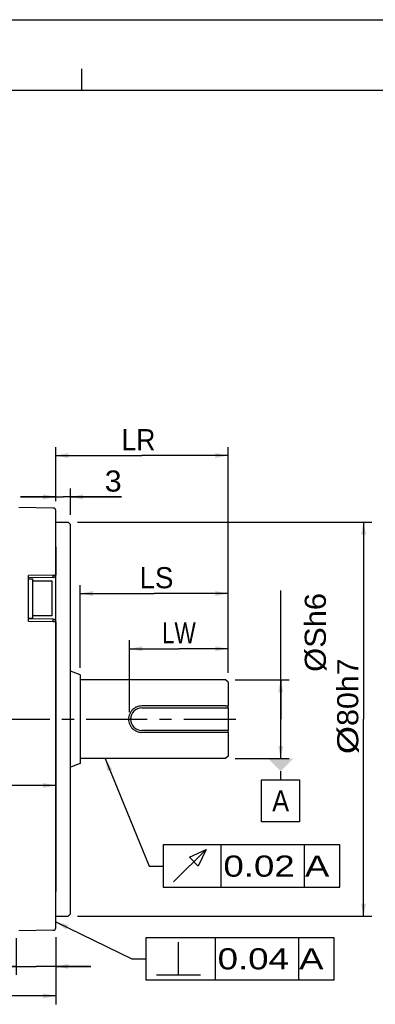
# Model space of a CAD drawing. Extents: x 0 to 420, y 0 to 297.
# Tile 4 of 8: x 201 to 252, y 157 to 297. Entities that reach past the tile are written whole.
import ezdxf
from ezdxf.enums import TextEntityAlignment as Align

# ---------------------------------------------------------------- set-up
doc = ezdxf.new("R2010")
doc.units = 0
doc.header["$LTSCALE"] = 23.1
doc.linetypes.add('CENTER', pattern=[0.6, 0.375, -0.075, 0.075, -0.075])
doc.layers.get('0').update_dxf_attribs({"linetype": 'CONTINUOUS'})
doc.layers.add('8_ALL_NOTES_BALLOONS_SYMBOLS_GT', color=7, linetype='CONTINUOUS')
doc.layers.add('DEFAULT_1', color=7, linetype='CENTER')
doc.styles.add('TEXTSTYLE_1', font='txt', dxfattribs={"width": 0.8})
doc.dimstyles.new('DIMSTYLE_2', dxfattribs={"dimtxt": 3, "dimasz": 0.18, "dimexe": 0.18, "dimexo": 0.0625, "dimgap": 0.09, "dimtad": 0, "dimtih": 1, "dimtoh": 1, "dimdec": 4, "dimlfac": 1.428571, "dimzin": 0, "dimtxsty": 'STANDARD', "dimcen": 0.09, "dimazin": 3, "dimtp": 1e-05, "dimtm": 1e-05, "dimtfac": 0, "dimtdec": 4, "dimtofl": 0, "dimtmove": 0, "dimatfit": 3, "dimtolj": 1, "dimtzin": 0})
doc.dimstyles.new('DIMSTYLE_3', dxfattribs={"dimtxt": 3, "dimasz": 0.18, "dimexe": 0.18, "dimexo": 0.0625, "dimgap": 0.09, "dimtad": 0, "dimtih": 1, "dimtoh": 1, "dimdec": 4, "dimlfac": 1.428571, "dimzin": 0, "dimtxsty": 'STANDARD', "dimcen": 0.09, "dimazin": 3, "dimtp": 0.01, "dimtm": 0.01, "dimtfac": 0, "dimtdec": 4, "dimtofl": 0, "dimtmove": 0, "dimatfit": 3, "dimtolj": 1, "dimtzin": 0})
doc.dimstyles.new('DIMSTYLE_4', dxfattribs={"dimtxt": 1e-06, "dimasz": 0.18, "dimexe": 0.18, "dimexo": 0.0625, "dimgap": 0.09, "dimtad": 0, "dimtih": 1, "dimtoh": 1, "dimdec": 4, "dimlfac": 1.428571, "dimzin": 0, "dimtxsty": 'STANDARD', "dimcen": 0.09, "dimazin": 3, "dimtp": 1e-05, "dimtm": 1e-05, "dimtfac": 0, "dimtdec": 4, "dimtofl": 0, "dimtmove": 0, "dimatfit": 3, "dimtolj": 1, "dimtzin": 0})

# ---------------------------------------------------------------- blocks, each defined once
blk = doc.blocks.new('*D7')
at = {"color": 7, "linetype": 'CONTINUOUS'}
for p, q in [((115.13, 167.05), (115.13, 157.14)), ((206.27, 166.66), (206.27, 157.14)), ((115.13, 158.34), (160.7, 158.34)), ((206.27, 158.34), (160.7, 158.34))]:
    blk.add_line(p, q, dxfattribs=at)
for points in [[(116.93, 158.69), (115.13, 158.34), (116.93, 157.99)], [(204.47, 157.99), (206.27, 158.34), (204.47, 158.69)]]:
    blk.add_solid(points, dxfattribs=at)
at = {"color": 7, "linetype": 'CONTINUOUS', "style": 'TEXTSTYLE_1'}
blk.add_text('LL', height=3, dxfattribs=at).set_placement((158.1, 159.09), (162.9, 159.09), align=Align.FIT)
blk = doc.blocks.new('*D8')
at = {"color": 7, "linetype": 'CONTINUOUS'}
for p, q in [((200.67, 166.56), (200.67, 161.33)), ((206.27, 166.66), (206.27, 161.33)), ((200.67, 162.53), (195.59, 162.53)), ((195.59, 162.53), (203.47, 162.53)), ((211.27, 162.53), (203.47, 162.53)), ((206.27, 162.53), (211.27, 162.53))]:
    blk.add_line(p, q, dxfattribs=at)
for points in [[(198.87, 162.18), (200.67, 162.53), (198.87, 162.88)], [(208.07, 162.88), (206.27, 162.53), (208.07, 162.18)]]:
    blk.add_solid(points, dxfattribs=at)
at = {"color": 7, "linetype": 'CONTINUOUS', "style": 'TEXTSTYLE_1'}
blk.add_text('8', height=3, dxfattribs=at).set_placement((195.59, 163.28), (197.99, 163.28), align=Align.FIT)
blk = doc.blocks.new('*D9')
at = {"color": 7, "linetype": 'CONTINUOUS'}
for p, q in [((206.27, 228.63), (206.27, 230.42)), ((208.37, 226.65), (208.37, 230.42)), ((206.27, 229.22), (201.27, 229.22)), ((201.27, 229.22), (207.32, 229.22)), ((215.64, 229.22), (207.32, 229.22)), ((208.37, 229.22), (215.64, 229.22))]:
    blk.add_line(p, q, dxfattribs=at)
for points in [[(204.47, 228.87), (206.27, 229.22), (204.47, 229.57)], [(210.17, 229.57), (208.37, 229.22), (210.17, 228.87)]]:
    blk.add_solid(points, dxfattribs=at)
at = {"color": 7, "linetype": 'CONTINUOUS', "style": 'TEXTSTYLE_1'}
blk.add_text('3', height=3, dxfattribs=at).set_placement((213.24, 229.97), (215.64, 229.97), align=Align.FIT)
blk = doc.blocks.new('*D10')
at = {"color": 7, "linetype": 'CONTINUOUS'}
for p, q in [((206.27, 228.63), (206.27, 236.29)), ((206.27, 235.09), (218.52, 235.09)), ((230.77, 235.09), (218.52, 235.09)), ((230.77, 204.25), (230.77, 236.29))]:
    blk.add_line(p, q, dxfattribs=at)
for points in [[(208.07, 235.44), (206.27, 235.09), (208.07, 234.74)], [(228.97, 234.74), (230.77, 235.09), (228.97, 235.44)]]:
    blk.add_solid(points, dxfattribs=at)
at = {"color": 7, "linetype": 'CONTINUOUS', "style": 'TEXTSTYLE_1'}
blk.add_text('LR', height=3, dxfattribs=at).set_placement((215.64, 235.84), (220.44, 235.84), align=Align.FIT)
blk = doc.blocks.new('*D11')
at = {"color": 7, "linetype": 'CONTINUOUS'}
for p, q in [((209.37, 225.65), (251.23, 225.65)), ((250.03, 225.65), (250.03, 197.65)), ((250.03, 169.65), (250.03, 197.65)), ((209.37, 169.65), (251.23, 169.65))]:
    blk.add_line(p, q, dxfattribs=at)
for points in [[(250.38, 223.85), (250.03, 225.65), (249.68, 223.85)], [(249.68, 171.45), (250.03, 169.65), (250.38, 171.45)]]:
    blk.add_solid(points, dxfattribs=at)
at = {"color": 7, "linetype": 'CONTINUOUS', "style": 'TEXTSTYLE_1'}
for s, p, p2 in [('h7', (249.28, 201.48), (249.28, 206.28)), ('80', (249.28, 196.68), (249.28, 201.48)), ('%%c', (249.28, 192.68), (249.28, 196.68))]:
    blk.add_text(s, height=3, rotation=90, dxfattribs=at).set_placement(p, p2, align=Align.FIT)
blk = doc.blocks.new('*D12')
at = {"color": 7, "linetype": 'CONTINUOUS'}
for p, q in [((209.77, 204.95), (209.77, 216.69)), ((209.77, 215.49), (220.27, 215.49)), ((230.77, 215.49), (220.27, 215.49)), ((230.77, 204.25), (230.77, 216.69))]:
    blk.add_line(p, q, dxfattribs=at)
for points in [[(211.57, 215.84), (209.77, 215.49), (211.57, 215.14)], [(228.97, 215.14), (230.77, 215.49), (228.97, 215.84)]]:
    blk.add_solid(points, dxfattribs=at)
at = {"color": 7, "linetype": 'CONTINUOUS', "style": 'TEXTSTYLE_1'}
blk.add_text('LS', height=3, dxfattribs=at).set_placement((218.2, 216.24), (223, 216.24), align=Align.FIT)
blk = doc.blocks.new('*D13')
at = {"color": 7, "linetype": 'CONTINUOUS'}
for p, q in [((216.77, 198.65), (216.77, 208.85)), ((230.77, 204.25), (230.77, 208.85)), ((216.77, 207.65), (223.77, 207.65)), ((230.77, 207.65), (223.77, 207.65))]:
    blk.add_line(p, q, dxfattribs=at)
for points in [[(218.57, 208), (216.77, 207.65), (218.57, 207.3)], [(228.97, 207.3), (230.77, 207.65), (228.97, 208)]]:
    blk.add_solid(points, dxfattribs=at)
at = {"color": 7, "linetype": 'CONTINUOUS', "style": 'TEXTSTYLE_1'}
blk.add_text('LW', height=3, dxfattribs=at).set_placement((221.38, 208.4), (226.18, 208.4), align=Align.FIT)
blk = doc.blocks.new('*D17')
at = {"color": 7, "linetype": 'CONTINUOUS'}
for p, q in [((115.13, 185.32), (115.13, 189.43)), ((206.27, 174.15), (206.27, 189.43)), ((115.13, 188.23), (160.7, 188.23)), ((206.27, 188.23), (160.7, 188.23))]:
    blk.add_line(p, q, dxfattribs=at)
for points in [[(116.93, 188.58), (115.13, 188.23), (116.93, 187.88)], [(204.47, 187.88), (206.27, 188.23), (204.47, 188.58)]]:
    blk.add_solid(points, dxfattribs=at)
at = {"color": 7, "linetype": 'CONTINUOUS', "style": 'TEXTSTYLE_1'}
blk.add_text('130.2', height=3, dxfattribs=at).set_placement((137.28, 188.98), (149.28, 188.98), align=Align.FIT)
blk = doc.blocks.new('*D18')
at = {"color": 7, "linetype": 'CONTINUOUS'}
for p, q in [((238.25, 197.65), (238.25, 215.92)), ((231.77, 203.25), (239.45, 203.25)), ((238.25, 203.25), (238.25, 197.65)), ((238.25, 192.05), (238.25, 197.65)), ((231.77, 192.05), (239.45, 192.05))]:
    blk.add_line(p, q, dxfattribs=at)
for points in [[(238.6, 201.45), (238.25, 203.25), (237.9, 201.45)], [(237.9, 193.85), (238.25, 192.05), (238.6, 193.85)]]:
    blk.add_solid(points, dxfattribs=at)
at = {"color": 7, "linetype": 'CONTINUOUS', "style": 'TEXTSTYLE_1'}
for s in ['%%c', 'h6', '16']:
    blk.add_text(s, height=0.000001, rotation=90, dxfattribs=at).set_placement((238.25, 215.92), (238.25, 215.92), align=Align.FIT)

msp = doc.modelspace()

# ---------------------------------------------------------------- linework, layer by layer
at = {"color": 4, "linetype": 'CONTINUOUS'}
msp.add_line((0, 297), (420, 297), dxfattribs=at)
at = {"color": 3, "linetype": 'CONTINUOUS'}
for p, q in [((210, 287), (210, 290)), ((10, 287), (410, 287))]:
    msp.add_line(p, q, dxfattribs=at)
at = {"color": 7, "linetype": 'CONTINUOUS'}
for p, q in [((205.926793, 227.636537), (201.026793, 227.722067)), ((206.270684, 224.803096), (206.270684, 227.28659)), ((206.270684, 224.803096), (206.270684, 227.28659)), ((206.270684, 225.646611), (208.020684, 225.646611)), ((206.270684, 225.646611), (208.020684, 225.646611)), ((208.020684, 225.646611), (208.370684, 225.296611)), ((208.370684, 223.896611), (208.370684, 225.296611)), ((206.270684, 222.146611), (206.270684, 224.803096)), ((206.270684, 222.146611), (206.270684, 224.803096)), ((208.370684, 209.196611), (208.370684, 223.896611)), ((206.270684, 222.146611), (206.270684, 218.112757)), ((206.270684, 218.112757), (206.270684, 222.146611)), ((205.926793, 218.112757), (202.420684, 218.051557)), ((202.420684, 211.541664), (202.420684, 218.051557)), ((205.926793, 217.76281), (202.420684, 217.701611)), ((202.420684, 217.596611), (202.980684, 217.596611)), ((202.980684, 217.596611), (202.980684, 217.246611)), ((202.980684, 217.246611), (202.980684, 216.301584)), ((205.780684, 217.246611), (202.980684, 217.246611)), ((205.780684, 214.796611), (205.780684, 217.246611)), ((206.270684, 211.480464), (206.270684, 218.112757)), ((206.270684, 211.480464), (206.270684, 218.112757)), ((202.980684, 216.301584), (202.980684, 216.196611)), ((202.980684, 216.196611), (202.980684, 214.796611)), ((202.980684, 214.796611), (202.980684, 213.396611)), ((205.780684, 212.346611), (205.780684, 214.796611)), ((202.980684, 213.396611), (202.980684, 213.291637)), ((202.980684, 213.291637), (202.980684, 212.346611)), ((202.420684, 211.996611), (202.980684, 211.996611)), ((205.926793, 211.830411), (202.420684, 211.891611)), ((205.926793, 211.480464), (202.420684, 211.541664)), ((202.980684, 212.346611), (202.980684, 211.996611)), ((205.780684, 212.346611), (202.980684, 212.346611)), ((206.270684, 211.480464), (206.270684, 173.146611)), ((206.270684, 173.146611), (206.270684, 211.480464)), ((208.370684, 207.74829), (208.370684, 209.196611)), ((208.370684, 207.689098), (208.370684, 207.74829)), ((208.370684, 204.471611), (208.370684, 207.689098)), ((208.370684, 190.821611), (208.370684, 204.471611)), ((209.770684, 203.946611), (208.370684, 204.471611)), ((209.770684, 203.946611), (208.370684, 204.471611)), ((209.770684, 203.946611), (209.770684, 203.322714)), ((209.770684, 203.322714), (209.770684, 203.246611)), ((209.770684, 203.246611), (209.770684, 192.046611)), ((230.420684, 203.246611), (209.770684, 203.246611)), ((230.420684, 203.246611), (209.770684, 203.246611)), ((230.770684, 202.896611), (230.420684, 203.246611)), ((230.770684, 202.896327), (230.770684, 199.598683)), ((230.420684, 199.528469), (218.520684, 199.528469)), ((218.520684, 199.256611), (230.630684, 199.256611)), ((230.630684, 199.256611), (230.770684, 199.256611)), ((230.770684, 199.598683), (230.770684, 199.536611)), ((230.770684, 199.256611), (230.770684, 199.536611)), ((230.770684, 199.256611), (230.770684, 196.036611)), ((230.630684, 196.036611), (218.520684, 196.036611)), ((230.770684, 196.036611), (230.630684, 196.036611)), ((230.770684, 195.756611), (230.770684, 196.036611)), ((230.420684, 195.764752), (218.520684, 195.764752)), ((230.770684, 195.756611), (230.770684, 195.694538)), ((230.770684, 195.694538), (230.770684, 192.396894)), ((209.770684, 192.046611), (209.770684, 191.970507)), ((230.420684, 192.046611), (209.770684, 192.046611)), ((230.420684, 192.046611), (209.770684, 192.046611)), ((209.770684, 191.970507), (209.770684, 191.346611)), ((230.770684, 192.396611), (230.420684, 192.046611)), ((209.770684, 191.346611), (208.370684, 190.821611)), ((209.770684, 191.346611), (208.370684, 190.821611)), ((208.370684, 187.604123), (208.370684, 190.821611)), ((238.245122, 190.246611), (238.245122, 189.046611)), ((235.545122, 183.046611), (235.545122, 189.046611)), ((235.545122, 189.046611), (240.945122, 189.046611)), ((240.945122, 189.046611), (240.945122, 183.046611)), ((208.370684, 187.544931), (208.370684, 187.604123)), ((208.370684, 186.096611), (208.370684, 187.544931)), ((208.370684, 171.396611), (208.370684, 186.096611)), ((240.945122, 183.046611), (235.545122, 183.046611)), ((206.270684, 170.490125), (206.270684, 173.146611)), ((206.270684, 170.490125), (206.270684, 173.146611)), ((208.370684, 169.996611), (208.370684, 171.396611)), ((206.270684, 168.006631), (206.270684, 170.490125)), ((206.270684, 168.006631), (206.270684, 170.490125)), ((206.270684, 169.646611), (208.020684, 169.646611)), ((206.270684, 169.646611), (208.020684, 169.646611)), ((208.020684, 169.646611), (208.370684, 169.996611)), ((208.020684, 169.646611), (208.370684, 169.996611)), ((205.926793, 167.656684), (201.026793, 167.571154)), ((205.926793, 167.656684), (201.026793, 167.571154))]:
    msp.add_line(p, q, dxfattribs=at)
for points in [[(205.926793, 218.112757), (206.058845, 218.112757), (206.170322, 218.112757), (206.244624, 218.112757), (206.270684, 218.112757)], [(205.926793, 217.76281), (205.928664, 217.789479), (205.929322, 217.865345), (205.928664, 217.978862), (205.926793, 218.112757)], [(205.926793, 211.480464), (205.928664, 211.614359), (205.929322, 211.727876), (205.928664, 211.803742), (205.926793, 211.830411)], [(206.270684, 211.480464), (206.244624, 211.480464), (206.170322, 211.480464), (206.058845, 211.480464), (205.926793, 211.480464)]]:
    msp.add_lwpolyline(points, dxfattribs=at)
for centre, radius, start, end in [((205.920684, 227.28659), 0.35, 0, 89), ((205.920684, 218.112757), 0.35, 271, 360), ((205.920684, 218.112757), 0.35, 293.25, 360), ((205.920684, 211.480464), 0.35, 0, 89), ((218.520684, 197.646611), 1.61, 90, 270), ((205.920684, 168.006631), 0.35, 271, 360), ((205.920684, 168.006631), 0.35, 271, 360)]:
    msp.add_arc(centre, radius, start, end, dxfattribs=at)
for points in [[(218.507266, 199.528497), (218.130839, 199.488383), (217.756879, 199.369309), (217.411891, 199.173101), (217.11252, 198.905089), (216.879016, 198.582361), (216.720596, 198.222554), (216.640698, 197.840959), (216.6407, 197.452242), (216.720599, 197.070657), (216.879019, 196.710856), (217.112525, 196.388126), (217.411896, 196.120116), (217.756889, 195.923908), (218.13085, 195.804835), (218.507266, 195.764724)], [(218.520684, 199.528469), (218.507266, 199.528497)], [(230.420684, 199.532583), (230.460133, 199.532525), (230.499443, 199.532466), (230.538614, 199.532406), (230.577646, 199.532345), (230.616537, 199.532282), (230.655286, 199.532219), (230.693894, 199.532154), (230.73236, 199.532088), (230.770684, 199.532021)], [(218.507266, 195.764724), (218.520684, 195.764752)], [(230.770684, 195.7612), (230.732367, 195.761133), (230.693906, 195.761067), (230.655302, 195.761002), (230.616554, 195.760939), (230.577663, 195.760876), (230.53863, 195.760815), (230.499456, 195.760755), (230.46014, 195.760696), (230.420684, 195.760638)]]:
    msp.add_spline(points, degree=3, dxfattribs=at)
msp.add_solid([(236.445122, 192.046611), (240.045122, 192.046611), (238.245122, 190.246611)], dxfattribs=at)
at = {"layer": '8_ALL_NOTES_BALLOONS_SYMBOLS_GT', "color": 7, "linetype": 'CONTINUOUS'}
for p, q in [((213.29554, 192.046611), (219.53754, 176.772261)), ((221.53754, 179.772261), (221.53754, 173.772261)), ((246.66254, 179.772261), (221.53754, 179.772261)), ((229.78754, 173.772261), (229.78754, 179.772261)), ((241.63754, 173.772261), (241.63754, 179.772261)), ((246.66254, 173.772261), (246.66254, 179.772261)), ((219.53754, 176.772261), (221.53754, 176.772261)), ((221.53754, 173.772261), (246.66254, 173.772261)), ((206.270684, 168.872874), (217.092731, 163.602912)), ((219.092731, 166.602912), (219.092731, 160.602912)), ((245.842731, 166.602912), (219.092731, 166.602912)), ((228.967731, 160.602912), (228.967731, 166.602912)), ((240.817731, 160.602912), (240.817731, 166.602912)), ((245.842731, 160.602912), (245.842731, 166.602912)), ((223.717727, 161.352913), (223.717727, 165.977911)), ((217.092731, 163.602912), (219.092731, 163.602912)), ((220.592721, 161.352913), (226.842733, 161.352913)), ((219.092731, 160.602912), (245.842731, 160.602912))]:
    msp.add_line(p, q, dxfattribs=at)
msp.add_lwpolyline([(223.037534, 174.522261), (227.662533, 179.14726), (226.537551, 176.772263), (225.287549, 178.022265), (227.662533, 179.14726)], dxfattribs=at)
for points in [[(213.29554, 192.046611), (214.300453, 190.512775), (213.652472, 190.247972)], [(206.270684, 168.872874), (208.042237, 168.399482), (207.735768, 167.770136)]]:
    msp.add_solid(points, dxfattribs=at)
at = {"layer": 'DEFAULT_1', "color": 7, "linetype": 'CENTER'}
msp.add_line((113.590684, 197.646611), (231.882341, 197.646611), dxfattribs=at)

# ---------------------------------------------------------------- texts
at = {"color": 7, "linetype": 'CONTINUOUS', "style": 'TEXTSTYLE_1'}
msp.add_text('A', height=3, dxfattribs=at).set_placement((237.045122, 184.546611), (239.445122, 184.546611), align=Align.FIT)
at = {"layer": '8_ALL_NOTES_BALLOONS_SYMBOLS_GT', "color": 7, "linetype": 'CONTINUOUS', "style": 'TEXTSTYLE_1'}
msp.add_text('%%cSh6', height=3, rotation=90, dxfattribs=at).set_placement((244.669961, 204.366629), (244.669961, 215.566629), align=Align.FIT)
for s, p, p2 in [(' 0.02 A', (228.66254, 175.272261), (245.16254, 175.272261)), (' 0.04 A', (227.842731, 162.102912), (244.342731, 162.102912))]:
    msp.add_text(s, height=3, dxfattribs=at).set_placement(p, p2, align=Align.FIT)

# ---------------------------------------------------------------- dimensions: what is measured, and where the dimension line sits
at = {"color": 7, "linetype": 'CONTINUOUS'}
for base, p1, p2, picture, middle in [((230.770684, 235.091324), (206.270684, 228.630534), (230.770684, 204.246611), '*D10', (218.037429, 237.341324)), ((208.370684, 229.223621), (206.270684, 230.423621), (208.370684, 226.646611), '*D9', (214.436581, 231.473621)), ((230.770684, 207.646461), (216.770684, 198.646611), (230.770684, 204.246611), '*D13', (223.782078, 209.896461)), ((206.270684, 158.34369), (115.130684, 167.045127), (206.270684, 166.662687), '*D7', (160.504653, 160.59369)), ((206.270684, 162.526271), (200.670684, 166.564938), (206.270684, 166.662687), '*D8', (196.792073, 164.776271))]:
    dim = msp.add_linear_dim(base=base, p1=p1, p2=p2, dimstyle='DIMSTYLE_2', dxfattribs=at)
    dim.commit()
    dim.dimension.update_dxf_attribs({"geometry": picture, "text_midpoint": middle})
for base, p1, p2, angle, dimstyle, picture, middle in [((250.029299, 169.646611), (209.370684, 225.646611), (209.370684, 169.646611), 270, 'DIMSTYLE_2', '*D11', (247.779299, 199.482115)), ((209.770684, 215.494575), (230.770684, 204.246611), (209.770684, 204.946611), 180, 'DIMSTYLE_3', '*D12', (220.602676, 217.744575)), ((238.245122, 203.246611), (231.770684, 192.046611), (231.770684, 203.246611), 90, 'DIMSTYLE_4', '*D18', (238.245121, 215.922614)), ((115.130684, 188.228743), (206.270684, 174.146611), (115.130684, 185.317906), 180, 'DIMSTYLE_2', '*D17', (143.280824, 190.478743))]:
    dim = msp.add_linear_dim(base=base, p1=p1, p2=p2, angle=angle, dimstyle=dimstyle, dxfattribs=at)
    dim.commit()
    dim.dimension.update_dxf_attribs({"geometry": picture, "text_midpoint": middle})

doc.saveas('drawing.dxf')
